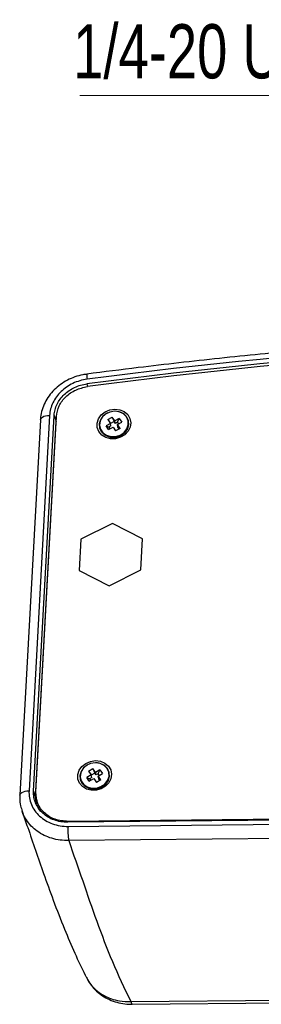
# Model space of a CAD drawing. Header units: millimetres. Extents: x 25 to 391, y 50 to 266.
# Tile 6 of 9: x 266 to 281, y 202 to 266. Entities that reach past the tile are written whole.
import ezdxf

# ---------------------------------------------------------------- set-up
doc = ezdxf.new("R2010")
doc.units = ezdxf.units.MM
doc.styles.add('SLDTEXTSTYLE0', font='TXT', dxfattribs={"width": 0.75})

# ---------------------------------------------------------------- blocks, each defined once
blk = doc.blocks.new('SW_NOTE_0_1')
at = {"color": 0, "linetype": 'Continuous', "lineweight": 0}
blk.add_line((-25.642, 0), (0, 0), dxfattribs=at)
at = {"color": 0, "linetype": 'Continuous', "lineweight": 0, "insert": (-26.079, 4.601), "char_height": 3.5, "attachment_point": 1, "style": 'SLDTEXTSTYLE0'}
blk.add_mtext('1/4-20 UNC', dxfattribs=at)

msp = doc.modelspace()

# ---------------------------------------------------------------- linework, layer by layer
at = {"color": 1, "linetype": 'Continuous', "lineweight": 25}
for p, q in [((269.8491, 242.515), (269.8873, 242.3324)), ((267.8515, 240.0866), (267.8607, 240.0867)), ((268.6347, 214.201), (268.6236, 214.2521))]:
    msp.add_line(p, q, dxfattribs=at)
at = {"color": 7, "linetype": 'Continuous', "lineweight": 25}
for p, q in [((267.4354, 240.4771), (266.1057, 216.2342)), ((266.4011, 216.2103), (267.732, 240.4761)), ((266.5476, 216.1467), (267.8786, 240.4124)), ((267.732, 240.4761), (267.8515, 240.0866)), ((271.1951, 240.2022), (271.481, 240.3642)), ((271.6487, 240.1223), (271.481, 240.3642)), ((271.481, 240.3642), (271.6002, 240.0808)), ((266.8405, 240.1888), (265.5108, 215.9459)), ((266.5206, 215.8208), (267.8515, 240.0866)), ((267.8515, 240.0866), (267.864, 240.1463)), ((271.3629, 239.9603), (271.077, 239.7984)), ((271.2447, 239.5565), (271.077, 239.7984)), ((271.077, 239.7984), (271.2553, 239.7169)), ((271.1951, 240.2022), (271.3629, 239.9603)), ((271.3982, 239.7979), (271.2553, 239.7169)), ((271.3982, 239.7979), (271.3629, 239.9603)), ((271.6002, 240.0808), (271.3656, 239.9479)), ((271.6841, 239.9599), (271.6002, 240.0808)), ((271.9346, 240.2843), (271.6487, 240.1223)), ((271.6841, 239.9599), (271.6487, 240.1223)), ((271.8271, 240.0409), (271.6841, 239.9599)), ((271.8165, 239.8804), (272.1024, 240.0424)), ((271.9842, 239.6386), (271.8165, 239.8804)), ((271.8518, 239.718), (271.8165, 239.8804)), ((271.8271, 240.0409), (271.9346, 240.2843)), ((271.9039, 239.93), (271.8271, 240.0409)), ((271.9346, 240.2843), (272.1024, 240.0424)), ((271.2447, 239.5565), (271.5306, 239.7185)), ((271.2553, 239.7169), (271.3321, 239.606)), ((271.5306, 239.7185), (271.6983, 239.4766)), ((271.9842, 239.6386), (271.6983, 239.4766)), ((271.9287, 239.6071), (271.8518, 239.718)), ((271.5014, 233.5019), (269.4597, 232.4737)), ((273.4325, 232.5134), (271.5014, 233.5019)), ((269.4597, 232.4737), (269.3491, 230.4571)), ((273.3219, 230.4969), (273.4325, 232.5134)), ((273.3226, 230.4936), (273.4332, 232.5102)), ((273.4325, 232.5134), (273.4332, 232.5102)), ((269.3491, 230.4571), (271.2802, 229.4687)), ((269.3491, 230.4571), (269.3498, 230.4539)), ((269.3498, 230.4539), (271.2809, 229.4655)), ((271.2802, 229.4687), (273.3219, 230.4969)), ((271.2809, 229.4655), (273.3226, 230.4936)), ((273.3219, 230.4969), (273.3226, 230.4936)), ((271.2802, 229.4687), (271.2809, 229.4655)), ((269.9499, 217.4989), (270.2358, 217.6608)), ((269.9499, 217.4989), (270.1176, 217.257)), ((270.4035, 217.419), (270.2358, 217.6608)), ((270.2358, 217.6608), (270.355, 217.3775)), ((270.6894, 217.5809), (270.4035, 217.419)), ((270.5818, 217.3375), (270.6894, 217.5809)), ((270.6894, 217.5809), (270.8571, 217.3391)), ((270.1176, 217.257), (269.8317, 217.095)), ((269.9994, 216.8532), (269.8317, 217.095)), ((269.8317, 217.095), (270.01, 217.0136)), ((269.9994, 216.8532), (270.2853, 217.0151)), ((270.153, 217.0946), (270.01, 217.0136)), ((270.01, 217.0136), (270.0869, 216.9027)), ((270.153, 217.0946), (270.1176, 217.257)), ((270.355, 217.3775), (270.1203, 217.2445)), ((270.2853, 217.0151), (270.453, 216.7733)), ((270.4389, 217.2565), (270.355, 217.3775)), ((270.4389, 217.2565), (270.4035, 217.419)), ((270.5818, 217.3375), (270.4389, 217.2565)), ((270.7389, 216.9352), (270.453, 216.7733)), ((270.5712, 217.1771), (270.8571, 217.3391)), ((270.7389, 216.9352), (270.5712, 217.1771)), ((270.6066, 217.0147), (270.5712, 217.1771)), ((270.6587, 217.2267), (270.5818, 217.3375)), ((270.6834, 216.9038), (270.6066, 217.0147)), ((266.4011, 216.2103), (266.5206, 215.8208)), ((266.5838, 215.3821), (266.5206, 215.8208)), ((266.583, 215.7009), (266.6537, 215.3761)), ((306.749, 214.5819), (268.6031, 214.2007)), ((306.9879, 214.6356), (268.6236, 214.2521)), ((268.6243, 213.9351), (306.7345, 214.316)), ((306.8126, 213.3958), (268.6662, 213.0145)), ((272.6796, 202.6202), (358.6581, 203.4796)), ((272.7683, 202.443), (358.7468, 203.3024))]:
    msp.add_line(p, q, dxfattribs=at)
at = {"color": 1, "linetype": 'Continuous', "lineweight": 25, "flags": 128}
for points in [[(266.8405, 240.1888), (266.8409, 240.1948), (266.8606, 240.2588), (266.9067, 240.3184), (266.9774, 240.3712), (267.0697, 240.4151), (267.18, 240.4482), (267.3035, 240.4692), (267.4354, 240.4771)], [(265.5108, 215.9463), (265.5112, 215.9518), (265.5309, 216.0158), (265.577, 216.0755), (265.6477, 216.1283), (265.74, 216.1721), (265.8503, 216.2052), (265.9738, 216.2262), (266.1057, 216.2342)]]:
    msp.add_lwpolyline(points, dxfattribs=at)
at = {"color": 7, "linetype": 'Continuous', "lineweight": 25, "flags": 128}
for points in [[(271.6423, 240.8809), (271.962, 240.8414), (272.2486, 240.7202), (272.4767, 240.5278), (272.6259, 240.2815), (272.6831, 240.003), (272.6431, 239.7173), (272.5095, 239.4496), (272.2941, 239.2237), (272.0162, 239.0597), (271.7004, 238.9722), (271.3747, 238.969), (271.0682, 239.0502), (270.8079, 239.2088), (270.6172, 239.4307), (270.5128, 239.696), (270.5041, 239.9813), (270.5919, 240.2611), (270.7683, 240.5107), (271.0177, 240.7078), (271.318, 240.835), (271.6423, 240.8809)], [(271.1731, 240.632), (271.108, 240.598), (270.8752, 240.4182), (270.7129, 240.1873), (270.637, 239.9278), (270.6548, 239.6652), (270.7647, 239.4251), (270.9559, 239.2311), (271.2096, 239.1021), (271.5011, 239.0507), (271.8017, 239.0821), (272.0822, 239.1931), (272.3149, 239.3728), (272.4772, 239.6037), (272.5531, 239.8632), (272.5353, 240.1258), (272.4254, 240.3659)], [(272.3958, 240.3771), (272.1985, 240.5737), (271.9353, 240.6996), (271.6347, 240.7411), (271.3291, 240.6936), (271.0518, 240.5623), (270.8328, 240.3614), (270.6958, 240.1128), (270.6557, 239.8433), (270.7167, 239.5822), (270.8724, 239.3577), (271.1058, 239.1942), (271.3916, 239.1093), (271.6989, 239.1124), (271.9943, 239.203), (272.2459, 239.3714), (272.4264, 239.5993), (272.5162, 239.8619), (272.5056, 240.1309), (272.3958, 240.3771)], [(270.3971, 218.1776), (270.7168, 218.1381), (271.0034, 218.0168), (271.2314, 217.8245), (271.3807, 217.5781), (271.4378, 217.2997), (271.3978, 217.014), (271.2642, 216.7462), (271.0489, 216.5204), (270.771, 216.3564), (270.4551, 216.2689), (270.1295, 216.2656), (269.8229, 216.3469), (269.5627, 216.5055), (269.3719, 216.7273), (269.2676, 216.9927), (269.2589, 217.2779), (269.3467, 217.5578), (269.5231, 217.8074), (269.7725, 218.0045), (270.0727, 218.1317), (270.3971, 218.1776)], [(269.9279, 217.9287), (269.8627, 217.8947), (269.63, 217.7149), (269.4677, 217.484), (269.3918, 217.2245), (269.4096, 216.9619), (269.5195, 216.7218), (269.7106, 216.5277), (269.9644, 216.3987), (270.2558, 216.3474), (270.5565, 216.3787), (270.8369, 216.4897), (271.0697, 216.6695), (271.2319, 216.9004), (271.3079, 217.1599), (271.29, 217.4225), (271.1802, 217.6626)], [(271.1505, 217.6737), (270.9533, 217.8704), (270.6901, 217.9963), (270.3894, 218.0377), (270.0839, 217.9902), (269.8066, 217.859), (269.5876, 217.6581), (269.4506, 217.4095), (269.4104, 217.14), (269.4715, 216.8788), (269.6271, 216.6543), (269.8605, 216.4908), (270.1464, 216.406), (270.4536, 216.4091), (270.7491, 216.4997), (271.0007, 216.6681), (271.1812, 216.8959), (271.271, 217.1586), (271.2604, 217.4276), (271.1505, 217.6737)], [(272.6796, 202.6202), (272.7151, 202.5053), (272.7519, 202.4488), (272.7683, 202.443)]]:
    msp.add_lwpolyline(points, dxfattribs=at)
at = {"color": 7, "linetype": 'Continuous', "lineweight": 25}
for centre, radius, start, end in [((318.4116, -129.5582), 375.229, 83.709256, 97.436127), ((318.4314, -129.6443), 375.6064, 83.714506, 97.430877), ((318.4179, -129.5891), 375.0784, 83.709256, 97.436127), ((271.6726, 239.7974), 0.9434, 37.063066, 89.991125), ((271.6072, 239.84), 0.8201, 249.22581, 315.33602), ((270.4273, 217.094), 0.9434, 37.06314, 89.993098), ((270.3619, 217.1367), 0.8201, 249.225809, 315.336021), ((272.6966, 213.6592), 4.0816, 176.123946, 189.087697)]:
    msp.add_arc(centre, radius, start, end, dxfattribs=at)
at = {"color": 1, "linetype": 'Continuous', "lineweight": 25}
msp.add_arc((271.0239, 243.0281), 1.1903, 174.416537, 190.675485, dxfattribs=at)
at = {"color": 7, "linetype": 'Continuous', "lineweight": 25}
for points, knots in [([(359.6982, 244.042), (358.7902, 244.1409), (356.1582, 244.4275), (351.791, 244.8463), (346.5931, 245.2743), (341.383, 245.6282), (336.1622, 245.9094), (330.9321, 246.1172), (325.694, 246.2519), (320.4492, 246.3133), (315.1989, 246.3013), (309.9446, 246.2161), (304.6875, 246.0577), (299.429, 245.826), (294.1704, 245.5212), (288.913, 245.1432), (283.6581, 244.6925), (278.4072, 244.1678), (273.8008, 243.6468), (270.9468, 243.2845), (269.8393, 243.1439)], [0, 0, 0, 0, 0.0306897, 0.0889612, 0.1472332, 0.2055052, 0.2637774, 0.3220496, 0.3803219, 0.4385942, 0.4968666, 0.555139, 0.6134116, 0.6716841, 0.7299567, 0.7882293, 0.846502, 0.9047747, 0.9630474, 1, 1, 1, 1]), ([(269.8403, 243.1343), (269.7515, 243.1247), (269.4869, 243.0958), (269.0601, 242.9675), (268.5737, 242.7567), (268.1246, 242.4757), (267.7258, 242.1349), (267.3922, 241.7425), (267.128, 241.3109), (266.9468, 240.8493), (266.8538, 240.4691), (266.8511, 240.2483), (266.8504, 240.1887)], [0, 0, 0, 0, 0.0568726, 0.1696248, 0.281876, 0.3953534, 0.5097772, 0.6226128, 0.7345306, 0.8473925, 0.9587851, 1, 1, 1, 1]), ([(269.8542, 242.8076), (269.6948, 242.787), (269.5366, 242.7536), (269.2314, 242.6642), (269.0836, 242.6082), (268.7974, 242.4732), (268.659, 242.3938), (268.4028, 242.2181), (268.2836, 242.1211), (268.063, 241.9087), (267.9627, 241.7937), (267.7879, 241.554), (267.7124, 241.4284), (267.586, 241.165), (267.5364, 241.0295), (267.4651, 240.7563), (267.4431, 240.6177), (267.4354, 240.4771)], [0, 0, 0, 0, 0.125, 0.125, 0.25, 0.25, 0.375, 0.375, 0.5, 0.5, 0.625, 0.625, 0.75, 0.75, 0.875, 0.875, 1, 1, 1, 1]), ([(267.732, 240.4761), (267.7387, 240.5987), (267.7581, 240.7214), (267.821, 240.9613), (267.8646, 241.0794), (267.9742, 241.3076), (268.0411, 241.4192), (268.1945, 241.629), (268.2817, 241.7287), (268.4745, 241.9144), (268.5801, 242.0002), (268.8049, 242.154), (268.9245, 242.2225), (269.175, 242.3406), (269.3055, 242.39), (269.5735, 242.4683), (269.7102, 242.497), (269.8491, 242.515)], [0.303973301, 0.303973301, 0.303973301, 0.303973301, 0.306317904, 0.306317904, 0.308648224, 0.308648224, 0.31099265, 0.31099265, 0.313316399, 0.313316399, 0.315652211, 0.315652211, 0.317986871, 0.317986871, 0.320328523, 0.320328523, 0.32265941, 0.32265941, 0.32265941, 0.32265941]), ([(267.8786, 240.4124), (267.9185, 240.6426), (267.9985, 241.1031), (268.4571, 241.705), (269.0987, 242.1621), (269.6162, 242.2773), (269.8749, 242.3349)], [0, 0, 0, 0, 0.2497589, 0.4997539, 0.7498494, 1, 1, 1, 1]), ([(266.1057, 216.2342), (266.0973, 216.0806), (266.1061, 215.9288), (266.1578, 215.629), (266.2006, 215.4833), (266.3173, 215.2049), (266.3922, 215.0704), (266.5717, 214.8183), (266.6748, 214.7024), (266.9072, 214.4905), (267.038, 214.3937), (267.3163, 214.2281), (267.4644, 214.1584), (267.7784, 214.0451), (267.9439, 214.0022), (268.2786, 213.9466), (268.4496, 213.9333), (268.6243, 213.9351)], [0, 0, 0, 0, 0.125, 0.125, 0.25, 0.25, 0.375, 0.375, 0.5, 0.5, 0.625, 0.625, 0.75, 0.75, 0.875, 0.875, 1, 1, 1, 1]), ([(268.6031, 214.2007), (268.4502, 214.1991), (268.2995, 214.2108), (268.0041, 214.2601), (267.8606, 214.2976), (267.5869, 214.3966), (267.4559, 214.4585), (267.2127, 214.6037), (267.1, 214.6873), (266.897, 214.8728), (266.8056, 214.9759), (266.6505, 215.1946), (266.5853, 215.3118), (266.5086, 215.4951), (266.4864, 215.5581), (266.4496, 215.6849), (266.4348, 215.7492), (266.4013, 215.9446), (266.3937, 216.0766), (266.4011, 216.2103)], [0.175054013, 0.175054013, 0.175054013, 0.175054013, 0.177611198, 0.177611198, 0.180161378, 0.180161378, 0.182715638, 0.182715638, 0.185264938, 0.185264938, 0.187828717, 0.187828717, 0.190375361, 0.190375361, 0.191658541, 0.191658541, 0.192931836, 0.192931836, 0.195475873, 0.195475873, 0.195475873, 0.195475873]), ([(265.5212, 215.9458), (265.5151, 215.8764), (265.4949, 215.6473), (265.5394, 215.2926), (265.628, 215.0229), (265.6668, 214.9047)], [0, 0, 0, 0, 0.1961356, 0.6478306, 1, 1, 1, 1]), ([(268.6236, 214.2521), (268.3386, 214.2781), (267.7699, 214.3299), (267.0735, 214.7658), (266.6045, 215.394), (266.5666, 215.8955), (266.5476, 216.1467)], [0, 0, 0, 0, 0.2506614, 0.5003341, 0.7497203, 1, 1, 1, 1]), ([(266.8378, 214.9573), (266.8028, 214.9998), (266.7016, 215.1223), (266.6968, 215.2802), (266.6937, 215.3834)], [0, 0, 0, 0, 0.3465777, 1, 1, 1, 1]), ([(265.6537, 214.9067), (265.776, 214.5594), (266.2408, 213.2391), (266.8906, 211.3355), (267.6733, 209.1349), (268.3402, 207.4062), (269.0362, 205.7943), (269.5141, 204.745), (269.7877, 204.2226), (269.8167, 204.1672)], [0, 0, 0, 0, 0.1008343, 0.383243, 0.5448571, 0.7164621, 0.8575177, 0.9849104, 1, 1, 1, 1]), ([(268.6662, 213.0145), (268.9738, 212.1471), (269.2725, 211.2794), (269.8694, 209.544), (270.1678, 208.6763), (270.7958, 206.942), (271.1263, 206.0754), (271.8519, 204.3449), (272.2472, 203.4815), (272.6796, 202.6202)], [0, 0, 0, 0, 0.25, 0.25, 0.5, 0.5, 0.75, 0.75, 1, 1, 1, 1]), ([(269.9026, 204.0089), (269.91, 203.9937), (269.9892, 203.831), (270.2076, 203.5577), (270.5541, 203.2055), (270.9623, 202.9143), (271.4141, 202.6863), (271.9048, 202.5297), (272.3608, 202.447), (272.6526, 202.4504), (272.7683, 202.4517)], [0, 0, 0, 0, 0.0150329, 0.1607307, 0.3060698, 0.4516616, 0.6001443, 0.7479004, 0.9000946, 1, 1, 1, 1])]:
    msp.add_open_spline(points, degree=3, knots=knots, dxfattribs=at)
at = {"color": 1, "linetype": 'Continuous', "lineweight": 25}
for points, knots in [([(268.6662, 213.0145), (268.4834, 213.0196), (268.1125, 213.03), (267.5799, 213.1495), (267.0773, 213.3436), (266.6294, 213.611), (266.2383, 213.9461), (265.931, 214.3363), (265.7389, 214.663), (265.6822, 214.8613), (265.6696, 214.9055)], [0, 0, 0, 0, 0.1356913, 0.2753111, 0.4110377, 0.5507065, 0.6862597, 0.8257444, 0.9611731, 1, 1, 1, 1]), ([(269.8222, 204.1699), (269.8417, 204.1248), (269.9263, 203.9293), (270.1593, 203.6283), (270.516, 203.279), (270.9401, 202.9986), (271.4202, 202.7887), (271.9986, 202.6346), (272.432, 202.6254), (272.6796, 202.6202)], [0, 0, 0, 0, 0.0454551, 0.1974987, 0.3451207, 0.4969576, 0.6449383, 0.7971497, 1, 1, 1, 1])]:
    msp.add_open_spline(points, degree=3, knots=knots, dxfattribs=at)

# ---------------------------------------------------------------- block references
at = {"color": 7, "linetype": 'Continuous', "lineweight": 0}
msp.add_blockref('SW_NOTE_0_1', (295.0384, 261.1376), dxfattribs=at)

doc.saveas('drawing.dxf')
